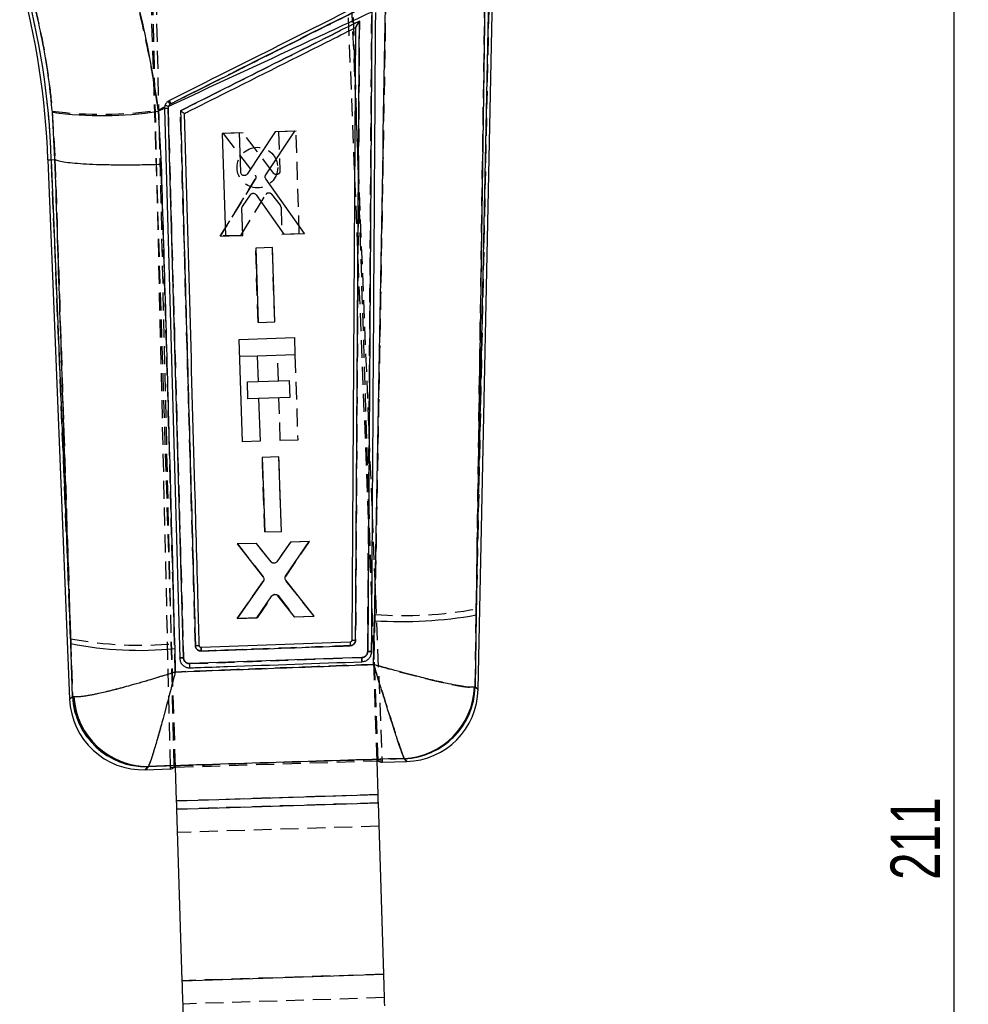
# Model space of a CAD drawing. Extents: x 45 to 424, y 16 to 322.
# Tile 13 of 16: x 161 to 236, y 202 to 280. Entities that reach past the tile are written whole.
import ezdxf

# ---------------------------------------------------------------- set-up
doc = ezdxf.new("R2010")
doc.units = 0
doc.header["$LTSCALE"] = 1.111111
doc.linetypes.add('HIDDEN', pattern=[1.905, 1.27, -0.635])
doc.layers.get('0').update_dxf_attribs({"linetype": 'CONTINUOUS'})
doc.styles.add('SLDTEXTSTYLE0', font='TXT', dxfattribs={"width": 0.75})
doc.dimstyles.new('SLDDIMSTYLE0', dxfattribs={"dimtxt": 3.888889, "dimasz": 3.668889, "dimexe": 0, "dimexo": 0.0625, "dimgap": 0.972222, "dimtad": 1, "dimdec": 0, "dimrnd": 1e-09, "dimzin": 12, "dimtxsty": 'SLDTEXTSTYLE0', "dimsah": 1, "dimcen": 0.09, "dimazin": 3, "dimtfac": 1, "dimtdec": 0, "dimtofl": 0, "dimtmove": 0, "dimatfit": 3, "dimtolj": 1, "dimtzin": 12})

# ---------------------------------------------------------------- blocks, each defined once
blk = doc.blocks.new('_D')
at = {"color": 179, "linetype": 'CONTINUOUS'}
for p, q in [((178.335, 321.544), (235.517, 321.544)), ((234.406, 110.538), (234.406, 321.544)), ((220.017, 110.538), (235.517, 110.538))]:
    blk.add_line(p, q, dxfattribs=at)
for points in [[(234.406, 321.544), (233.842, 317.876), (234.97, 317.876)], [(234.406, 110.538), (234.97, 114.206), (233.842, 114.206)]]:
    blk.add_solid(points, dxfattribs=at)
at = {"color": 179, "linetype": 'CONTINUOUS', "insert": (229.393, 211.788, 0.1), "char_height": 3.8889, "attachment_point": 1, "rotation": 90, "style": 'SLDTEXTSTYLE0'}
blk.add_mtext('211', dxfattribs=at)

msp = doc.modelspace()

# ---------------------------------------------------------------- linework, layer by layer
at = {"color": 7, "linetype": 'HIDDEN'}
for p, q in [((172.981905, 220.666175), (170.896649, 310.380777)), ((172.684046, 220.656735), (170.630157, 310.197835)), ((189.052771, 221.175154), (185.96106, 298.268308)), ((186.261119, 297.640269), (189.350631, 221.184587)), ((188.950725, 221.177605), (186.830118, 288.134669)), ((173.083681, 220.675071), (170.963074, 287.632143)), ((197.832993, 284.504687), (196.769596, 233.13844)), ((163.376391, 272.334968), (163.585672, 268.528198)), ((171.723633, 272.42059), (172.21781, 272.668061)), ((172.72375, 272.92939), (172.659292, 272.889135)), ((182.57564, 270.765377), (181.203, 270.722044)), ((181.203, 270.722044), (181.301386, 267.624078)), ((182.831889, 262.699207), (182.57564, 270.765377)), ((178.403382, 270.633665), (176.836922, 270.584208)), ((176.836922, 270.584208), (179.35057, 267.296424)), ((180.803877, 267.448468), (178.403382, 270.633665)), ((164.823228, 230.785315), (163.298487, 268.517842)), ((163.585672, 268.528198), (163.586207, 268.52796)), ((179.366344, 266.984296), (176.606968, 262.502601)), ((176.606968, 262.502601), (179.366344, 266.984296)), ((178.236809, 262.554084), (180.196866, 265.777377)), ((180.653229, 265.804259), (181.334081, 264.930134)), ((181.392024, 264.76976), (181.459145, 262.655852)), ((176.606968, 262.502601), (178.236809, 262.554084)), ((178.236809, 262.554084), (176.606968, 262.502601)), ((181.459145, 262.655852), (182.831889, 262.699207)), ((180.707432, 261.600991), (179.395047, 261.559551)), ((179.395047, 261.559551), (179.581277, 255.693947)), ((179.581277, 255.693947), (179.395047, 261.559551)), ((180.893745, 255.735402), (180.707432, 261.600991)), ((179.581277, 255.693947), (180.893745, 255.735402)), ((179.521958, 253.04996), (178.15043, 253.006523)), ((181.182187, 251.092119), (181.118579, 253.100527)), ((182.491321, 253.143964), (182.703731, 246.437219)), ((178.739323, 251.014752), (179.585964, 251.041559)), ((178.781838, 249.672358), (178.739323, 251.014752)), ((181.33099, 246.393745), (181.224702, 249.749725)), ((179.628488, 249.699173), (178.781838, 249.672358)), ((182.703731, 246.437219), (181.33099, 246.393745)), ((181.229753, 245.10928), (179.917368, 245.06784)), ((179.917368, 245.06784), (180.103572, 239.202162)), ((180.103572, 239.202162), (179.917368, 245.06784)), ((181.416051, 239.243617), (181.229753, 245.10928)), ((180.103572, 239.202162), (181.416051, 239.243617)), ((179.434608, 238.299248), (177.958915, 238.252645)), ((177.958915, 238.252645), (179.9899, 235.669059)), ((180.606032, 236.831394), (179.434608, 238.299248)), ((182.124424, 238.3842), (181.049356, 236.846609)), ((181.76037, 235.694227), (183.63105, 238.431779)), ((183.63105, 238.431779), (182.124424, 238.3842)), ((179.999185, 235.341181), (177.934235, 232.380246)), ((177.934235, 232.380246), (179.999185, 235.341181)), ((183.997329, 232.571778), (181.772357, 235.366424)), ((179.530215, 232.430664), (180.713943, 234.163066)), ((181.161262, 234.177982), (182.462008, 232.523275)), ((188.768497, 232.689028), (188.689943, 228.757081)), ((196.686315, 226.98321), (196.769596, 233.13844)), ((177.934235, 232.380246), (179.530215, 232.430664)), ((179.530215, 232.430664), (177.934235, 232.380246)), ((182.462008, 232.523275), (183.997329, 232.571778)), ((164.823228, 230.785315), (164.968397, 226.235328)), ((173.061085, 228.164559), (173.004851, 230.395173)), ((174.209514, 228.82439), (187.753321, 229.299528)), ((196.686315, 226.98321), (196.621625, 226.966438)), ((165.075376, 226.207016), (164.968397, 226.235328)), ((173.083861, 220.669401), (188.950905, 221.171928)), ((173.083936, 220.667032), (189.052866, 221.172785)), ((191.08466, 221.352165), (191.103041, 221.338396)), ((170.912862, 220.704434), (170.942622, 220.72645)), ((189.035182, 218.510931), (173.168138, 218.008404)), ((189.055729, 217.862164), (173.188685, 217.35963)), ((189.113947, 216.023975), (173.246903, 215.521449)), ((189.483474, 204.356344), (173.61643, 203.853817)), ((189.541691, 202.518159), (173.674647, 202.015632))]:
    msp.add_line(p, q, dxfattribs=at)
at = {"color": 7, "linetype": 'CONTINUOUS'}
for p, q in [((196.75966, 232.658518), (197.832993, 284.504687)), ((196.909171, 226.780628), (198.104123, 284.501453)), ((197.434888, 281.108429), (196.75966, 232.658518)), ((188.532347, 280.138021), (188.217499, 229.777267)), ((187.267373, 278.919508), (186.958387, 230.646973)), ((187.267373, 278.919508), (187.267379, 278.920581)), ((163.588993, 268.528318), (163.386253, 272.259829)), ((172.206526, 272.556362), (171.728483, 272.333888)), ((171.728483, 272.333888), (171.948925, 268.133772)), ((172.206526, 272.556362), (172.206638, 272.521166)), ((172.206638, 272.521166), (173.409661, 229.257604)), ((172.500234, 272.555297), (172.524043, 272.704107)), ((173.710723, 229.292793), (172.500234, 272.555297)), ((180.92355, 270.713483), (178.729421, 267.382768)), ((180.189437, 267.322992), (182.49, 270.763253)), ((182.49, 270.763253), (180.92355, 270.713483)), ((178.12395, 270.624531), (176.751319, 270.580915)), ((176.751319, 270.580915), (177.006001, 262.514701)), ((178.221797, 267.526542), (178.12395, 270.624531)), ((163.027522, 268.508074), (163.298487, 268.517842)), ((163.027522, 268.508074), (164.744657, 226.014373)), ((163.298487, 268.517842), (163.588993, 268.528318)), ((163.298487, 268.517842), (164.838672, 230.403108)), ((163.589528, 268.528079), (163.588993, 268.528318)), ((183.230888, 262.712387), (180.193446, 267.010493)), ((178.359636, 264.835936), (178.983811, 265.751389)), ((179.440957, 265.753438), (181.601055, 262.660628)), ((178.378738, 262.558294), (178.311958, 264.672217)), ((177.006001, 262.514701), (178.378738, 262.558294)), ((181.601055, 262.660628), (183.230888, 262.712387)), ((180.707971, 261.601133), (179.395595, 261.559439)), ((179.395595, 261.559439), (179.580822, 255.693821)), ((180.893282, 255.735499), (180.707971, 261.601133)), ((179.580822, 255.693821), (180.893282, 255.735499)), ((178.107374, 254.366008), (182.448263, 254.503486)), ((178.362842, 246.299741), (178.107374, 254.366008)), ((182.448263, 254.503486), (182.49132, 253.144001)), ((182.49132, 253.144001), (179.523172, 253.049997)), ((179.523172, 253.049997), (179.58678, 251.041589)), ((179.58678, 251.041589), (182.029644, 251.118956)), ((182.029644, 251.118956), (182.072159, 249.776562)), ((182.072159, 249.776562), (179.629295, 249.699195)), ((179.629295, 249.699195), (179.735583, 246.343215)), ((179.735583, 246.343215), (178.362842, 246.299741)), ((181.230274, 245.109414), (179.917896, 245.067728)), ((179.917896, 245.067728), (180.103144, 239.202035)), ((181.415617, 239.243714), (181.230274, 245.109414)), ((180.103144, 239.202035), (181.415617, 239.243714)), ((179.450574, 238.299516), (177.943956, 238.251661)), ((177.943956, 238.251661), (179.984117, 235.637975)), ((180.620784, 236.833034), (179.450574, 238.299516)), ((182.140375, 238.384945), (181.064182, 236.845901)), ((181.75263, 235.724886), (183.616059, 238.431816)), ((183.616059, 238.431816), (182.140375, 238.384945)), ((179.992896, 235.31006), (177.949226, 232.380224)), ((184.012289, 232.572739), (181.764112, 235.397083)), ((179.484538, 232.428973), (180.677969, 234.162671)), ((181.125337, 234.176097), (182.416316, 232.522068)), ((196.75966, 232.658518), (196.683191, 226.986048)), ((177.949226, 232.380224), (179.484538, 232.428973)), ((182.416316, 232.522068), (184.012289, 232.572739)), ((188.686531, 228.757737), (188.755057, 232.20702)), ((164.971406, 226.238301), (164.838672, 230.403108)), ((186.82589, 230.511901), (175.096631, 230.0975)), ((186.958384, 230.646973), (186.95839, 230.647457)), ((173.016193, 230.011923), (173.062828, 228.167107)), ((174.957429, 230.211308), (174.955369, 230.231216)), ((187.753065, 229.299603), (174.20919, 228.824404)), ((196.683191, 226.986048), (196.617779, 226.969188)), ((164.971406, 226.238301), (165.078682, 226.21013)), ((189.035182, 218.510931), (188.950725, 221.177605)), ((188.950905, 221.171928), (189.350631, 221.184587)), ((189.052866, 221.172785), (189.052771, 221.175154)), ((189.354445, 221.0559), (191.308053, 221.117777)), ((191.100167, 221.341488), (191.081579, 221.355421)), ((170.708581, 220.465367), (172.688382, 220.528071)), ((170.945453, 220.729788), (170.91561, 220.707645)), ((172.684046, 220.656735), (173.083861, 220.669401)), ((172.98196, 220.663798), (172.981905, 220.666175)), ((172.98196, 220.663798), (173.083936, 220.667032)), ((173.168138, 218.008404), (173.083681, 220.675071)), ((173.168138, 218.008404), (189.035182, 218.510931)), ((173.188685, 217.35963), (189.055729, 217.862164)), ((173.61643, 203.853817), (173.188685, 217.35963)), ((189.483474, 204.356344), (189.055729, 217.862164)), ((173.61643, 203.853817), (189.483474, 204.356344))]:
    msp.add_line(p, q, dxfattribs=at)
at = {"color": 7, "linetype": 'CONTINUOUS', "flags": 128}
for points in [[(173.40967, 229.257283), (173.41072, 229.2378), (173.41177, 229.218317)], [(189.350631, 221.184587), (189.353507, 221.113396), (189.355241, 221.070511), (189.355828, 221.055952)], [(172.686998, 220.528027), (172.686664, 220.5426), (172.68568, 220.585508), (172.684046, 220.656735)], [(173.188685, 217.35963), (173.186259, 217.436214), (173.183777, 217.514595), (173.181246, 217.594509), (173.178674, 217.675728), (173.176069, 217.757983), (173.173439, 217.841019), (173.170793, 217.924578), (173.168138, 218.008404)], [(189.055729, 217.862164), (189.053304, 217.938741), (189.050821, 218.017121), (189.048291, 218.097036), (189.045718, 218.178255), (189.043113, 218.260509), (189.040483, 218.343546), (189.037837, 218.427104), (189.035182, 218.510931)], [(189.562239, 201.869389), (189.552062, 202.190713), (189.541917, 202.511036), (189.531836, 202.829347), (189.52185, 203.14466), (189.51199, 203.455978), (189.502287, 203.762335), (189.492772, 204.062772), (189.483474, 204.356344)], [(173.695194, 201.366862), (173.685018, 201.688187), (173.674873, 202.008506), (173.664791, 202.326821), (173.654805, 202.642133), (173.644945, 202.953452), (173.635243, 203.259808), (173.625728, 203.560246), (173.61643, 203.853817)]]:
    msp.add_lwpolyline(points, dxfattribs=at)
at = {"color": 8, "linetype": 'CONTINUOUS', "flags": 128}
for points in [[(196.683191, 226.986048), (196.883701, 226.803785), (196.909171, 226.780628)], [(164.744657, 226.014373), (164.770201, 226.039594), (164.971406, 226.238301)], [(191.308053, 221.117777), (191.284621, 221.14299), (191.100167, 221.341488)], [(170.91561, 220.707645), (170.731903, 220.492659), (170.708581, 220.465367)]]:
    msp.add_lwpolyline(points, dxfattribs=at)
at = {"color": 7, "linetype": 'HIDDEN', "flags": 128}
for points in [[(196.909171, 226.780628), (196.884742, 226.802838), (196.686315, 226.98321)], [(164.968397, 226.235328), (164.769196, 226.038603), (164.744657, 226.014373)], [(191.103041, 221.338396), (191.28558, 221.141962), (191.308053, 221.117777)], [(170.708581, 220.465367), (170.730987, 220.491586), (170.912862, 220.704434)]]:
    msp.add_lwpolyline(points, dxfattribs=at)
at = {"color": 7, "linetype": 'HIDDEN'}
msp.add_circle((179.529702, 267.893425), 1.6, dxfattribs=at)
at = {"color": 7, "linetype": 'CONTINUOUS'}
for centre, radius, start, end in [((103.692513, 266.628567), 59.364769, 1.81397232, 15.81401694), ((103.692513, 266.628567), 59.635908, 1.81544237, 15.81401694), ((162.600852, 267.921293), 11.294183, 26.31926217, 27.72710423), ((167.305545, 300.663043), 28.672346, 262.14350511, 278.87376333), ((172.453257, 271.679567), 0.876989, 86.92941731, 106.33252794), ((172.103197, 271.735905), 1.055712, 66.5069855, 82.09841658), ((190.892165, 265.50078), 33.362279, 266.32725407, 280.12941417), ((170.231283, 257.463818), 27.592794, 258.72983562, 275.79266275), ((194.064431, 230.576878), 7.238833, 180.51436017, 182.73739212), ((190.795676, 227.174109), 5.825708, 272.81298747, 357.98417973), ((190.875228, 227.147335), 5.810203, 272.21873152, 358.40930675), ((191.124911, 226.900376), 5.7855, 271.58092103, 359.03256204), ((170.525439, 226.247967), 5.7855, 182.11376291, 271.9977135), ((170.77597, 226.517229), 5.811262, 182.75113595, 271.37690015), ((170.89978, 226.561289), 5.83168, 183.45220135, 270.44874257)]:
    msp.add_arc(centre, radius, start, end, dxfattribs=at)
at = {"color": 7, "linetype": 'HIDDEN'}
for centre, radius, start, end in [((103.692513, 266.628567), 59.635908, 1.81544237, 15.81401694), ((170.223356, 271.109578), 3.016721, 36.14975734, 41.42389424), ((161.432307, 267.335368), 12.601181, 26.35479985, 27.61328533), ((167.23888, 302.709858), 30.619484, 262.7531286, 278.4222564), ((172.453167, 271.678711), 0.877785, 86.94023593, 106.31116499), ((180.435005, 265.630111), 0.279997, 112.61822715, 148.26663176), ((181.116962, 264.761038), 0.275201, 1.81687495, 37.91251205), ((180.944329, 234.001974), 0.28112, 106.49358454, 145.03781494), ((191.025422, 263.956341), 31.348661, 265.87145801, 280.55824875), ((170.304537, 259.75019), 29.478953, 259.28407404, 275.25574223), ((197.313037, 230.667987), 10.488308, 180.85274155, 182.38742945), ((190.800041, 227.170362), 5.825155, 272.80060827, 357.99380755), ((190.878681, 227.14392), 5.809857, 272.2131477, 358.41490046), ((170.772632, 226.513645), 5.810904, 182.7452747, 271.38280937), ((170.895962, 226.557385), 5.831122, 183.4447593, 270.45847645)]:
    msp.add_arc(centre, radius, start, end, dxfattribs=at)
at = {"color": 7, "linetype": 'CONTINUOUS'}
for centre, major_axis, start_param, end_param in [((186.477408, 292.25351), (-2.880091, 71.197497), 3.08141312, 3.141257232), ((171.054352, 291.765044), (-1.630975, 71.237058), 3.141928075, 3.201772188)]:
    msp.add_ellipse(centre, major_axis=major_axis, ratio=0.069924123, start_param=start_param, end_param=end_param, dxfattribs=at)
at = {"color": 7, "linetype": 'HIDDEN'}
for points, knots in [([(171.723633, 272.42059), (171.54626, 273.567675), (171.191522, 275.861795), (170.464748, 279.308574), (169.605294, 282.747336), (168.909985, 284.999075), (168.562333, 286.124935)], [0, 0, 0, 0, 0.246889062, 0.493767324, 0.746885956, 1, 1, 1, 1]), ([(161.419796, 282.662292), (161.651111, 281.840549), (162.113747, 280.197037), (162.663464, 277.629453), (163.105215, 275.003064), (163.285996, 273.224363), (163.376391, 272.334968)], [0, 0, 0, 0, 0.245832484, 0.491672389, 0.745823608, 1, 1, 1, 1]), ([(196.769596, 233.13844), (196.836824, 237.930638), (197.064651, 254.170642), (197.290654, 270.409098), (197.449966, 281.855812)], [0, 0, 0, 0, 0.295086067, 1, 1, 1, 1]), ([(189.639933, 281.391074), (189.446535, 269.947289), (189.172188, 253.713644), (188.860472, 237.479141), (188.768497, 232.689028)], [0, 0, 0, 0, 0.704942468, 1, 1, 1, 1]), ([(172.659292, 272.889135), (176.776505, 274.950563), (181.91404, 277.522852), (187.051603, 280.095121), (188.07193, 280.605977)], [0, 0, 0, 0, 0.801398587, 1, 1, 1, 1]), ([(187.944379, 280.566399), (185.407623, 279.29352), (180.334114, 276.747764), (175.260537, 274.202181), (172.72375, 272.92939)], [0, 0, 0, 0, 0.500000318, 1, 1, 1, 1]), ([(188.217476, 229.777341), (188.270627, 238.181784), (188.376928, 254.990613), (188.480658, 271.797602), (188.532523, 280.201068)], [0, 0, 0, 0, 0.500001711, 1, 1, 1, 1]), ([(173.468979, 272.364525), (175.772572, 273.520331), (180.471139, 275.877793), (185.169646, 278.23541), (187.56459, 279.437145)], [0, 0, 0, 0, 0.490275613, 1, 1, 1, 1]), ([(187.56459, 279.437145), (187.513855, 271.218824), (187.413503, 254.963298), (187.310784, 238.706373), (187.259997, 230.668475)], [0, 0, 0, 0, 0.505570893, 1, 1, 1, 1]), ([(187.56459, 279.437145), (187.563935, 279.436092), (187.522573, 279.369604), (187.444014, 279.241381), (187.350838, 279.083405), (187.295717, 278.983966), (187.27129, 278.9354), (187.268577, 278.92514), (187.267379, 278.920611)], [0, 0, 0, 0, 0.005314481, 0.33557418, 0.640498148, 0.809009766, 0.915695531, 1, 1, 1, 1]), ([(172.659292, 272.889135), (172.632122, 272.864613), (172.570993, 272.809439), (172.509901, 272.692223), (172.503314, 272.600904), (172.500021, 272.555245)], [0, 0, 0, 0, 0.285724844, 0.642864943, 1, 1, 1, 1]), ([(172.500021, 272.555245), (172.702231, 265.344085), (173.106645, 250.921976), (173.509331, 236.502615), (173.710672, 229.293039)], [0, 0, 0, 0, 0.500007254, 1, 1, 1, 1]), ([(173.468979, 272.364525), (173.470034, 272.363899), (173.477152, 272.359681), (173.519998, 272.334084), (173.593005, 272.289662), (173.678442, 272.235621), (173.740366, 272.194472), (173.779687, 272.166174), (173.786312, 272.158725), (173.789407, 272.155245)], [0, 0, 0, 0, 0.00708982, 0.047796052, 0.287838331, 0.495429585, 0.676735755, 0.84898481, 1, 1, 1, 1]), ([(174.647473, 230.248531), (174.452627, 237.226251), (174.060642, 251.263847), (173.666968, 265.303576), (173.468979, 272.364525)], [0, 0, 0, 0, 0.4970737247, 1, 1, 1, 1]), ([(163.586207, 268.52796), (163.810201, 261.713451), (164.223775, 249.131427), (164.634812, 236.551754), (164.823228, 230.785315)], [0, 0, 0, 0, 0.541606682, 1, 1, 1, 1]), ([(173.004851, 230.395173), (172.852889, 236.167825), (172.521747, 248.747057), (172.151368, 261.327648), (171.950957, 268.134964)], [0, 0, 0, 0, 0.45890334, 1, 1, 1, 1]), ([(181.301386, 267.624078), (181.299215, 267.592621), (181.294872, 267.529704), (181.249046, 267.445379), (181.184997, 267.383068), (181.132813, 267.361549), (181.109632, 267.35199)], [0, 0, 0, 0, 0.263731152, 0.527493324, 0.79011198, 1, 1, 1, 1]), ([(179.350569, 267.296424), (179.367045, 267.269668), (179.399995, 267.21616), (179.411799, 267.121181), (179.39733, 267.041659), (179.374416, 266.999239), (179.366344, 266.984296)], [0, 0, 0, 0, 0.282129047, 0.564227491, 0.846502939, 1, 1, 1, 1]), ([(181.109632, 267.35199), (181.07929, 267.345313), (181.018607, 267.33196), (180.926017, 267.351705), (180.852149, 267.392924), (180.817876, 267.432361), (180.803877, 267.448468)], [0, 0, 0, 0, 0.270674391, 0.541327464, 0.812663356, 1, 1, 1, 1]), ([(180.327321, 265.888569), (180.357309, 265.897778), (180.417282, 265.916196), (180.512023, 265.903896), (180.594846, 265.866297), (180.634754, 265.82389), (180.653229, 265.804259)], [0, 0, 0, 0, 0.2587251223, 0.5174362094, 0.7766040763, 1, 1, 1, 1]), ([(180.878257, 236.734932), (180.846671, 236.731776), (180.783501, 236.725464), (180.691684, 236.756426), (180.634921, 236.798127), (180.610165, 236.82664), (180.606037, 236.831394)], [0, 0, 0, 0, 0.312166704, 0.624300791, 0.937352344, 1, 1, 1, 1]), ([(180.864517, 234.271524), (180.895368, 234.277421), (180.95707, 234.289215), (181.050133, 234.266682), (181.118855, 234.225596), (181.150426, 234.190149), (181.161262, 234.177982)], [0, 0, 0, 0, 0.2836299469, 0.5672421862, 0.851460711, 1, 1, 1, 1]), ([(187.259997, 230.668475), (187.258411, 230.642636), (187.253795, 230.567436), (187.208209, 230.447954), (187.112507, 230.332387), (186.982843, 230.251246), (186.883614, 230.237818), (186.833833, 230.231082)], [0, 0, 0, 0, 0.115653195, 0.336593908, 0.557296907, 0.777904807, 1, 1, 1, 1]), ([(186.95839, 230.647457), (186.962937, 230.650441), (186.97203, 230.656408), (187.041648, 230.663554), (187.141213, 230.668219), (187.220402, 230.66839), (187.259997, 230.668475)], [0, 0, 0, 0, 0.25000158, 0.500000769, 0.749999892, 1, 1, 1, 1]), ([(175.09909, 229.819422), (175.049215, 229.823358), (174.949461, 229.831229), (174.815313, 229.904775), (174.712893, 230.014879), (174.657904, 230.136782), (174.65038, 230.217386), (174.647473, 230.248531)], [0, 0, 0, 0, 0.215729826, 0.431474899, 0.647462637, 0.863783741, 1, 1, 1, 1]), ([(175.09663, 230.097515), (175.096348, 230.093426), (175.095784, 230.08525), (175.096075, 230.022079), (175.097149, 229.930954), (175.098444, 229.856565), (175.099091, 229.81937)], [0, 0, 0, 0, 0.249999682, 0.49999175, 0.749993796, 1, 1, 1, 1]), ([(186.833833, 230.231089), (186.630962, 230.223966), (185.616609, 230.188352), (181.705014, 230.051055), (177.996315, 229.920982), (175.099092, 229.81937)], [0, 0, 0, 0, 0.051863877, 0.259319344, 1, 1, 1, 1]), ([(187.753321, 229.299521), (187.78921, 229.303281), (187.879019, 229.312692), (188.012722, 229.376159), (188.130786, 229.490257), (188.203966, 229.63091), (188.213224, 229.731195), (188.217485, 229.777341)], [0, 0, 0, 0, 0.1470997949, 0.3681102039, 0.5894781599, 0.8110954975, 1, 1, 1, 1]), ([(188.217488, 229.777617), (188.257658, 229.776957), (188.337998, 229.775638), (188.43964, 229.76944), (188.51003, 229.761245), (188.51979, 229.755161), (188.524595, 229.752166)], [0, 0, 0, 0, 0.251897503, 0.503797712, 0.755696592, 1, 1, 1, 1]), ([(173.409666, 229.257447), (173.414093, 229.261074), (173.422948, 229.268329), (173.492353, 229.279233), (173.591831, 229.288393), (173.671056, 229.291594), (173.710668, 229.293195)], [0, 0, 0, 0, 0.2499984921, 0.4999992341, 0.7499996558, 1, 1, 1, 1]), ([(173.710672, 229.293039), (173.715538, 229.248903), (173.726358, 229.150768), (173.799676, 229.012579), (173.918453, 228.899597), (174.062097, 228.832139), (174.162951, 228.826842), (174.209514, 228.824397)], [0, 0, 0, 0, 0.175182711, 0.389518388, 0.603363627, 0.816877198, 1, 1, 1, 1]), ([(187.753815, 229.299543), (187.754545, 229.27862), (187.756007, 229.236774), (187.758244, 229.175409), (187.760392, 229.118367), (187.762375, 229.068002), (187.764102, 229.026386), (187.765499, 228.995525), (187.766399, 228.978359), (187.766729, 228.974416), (187.766855, 228.972917)], [0, 0, 0, 0, 0.13132971, 0.262670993, 0.394026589, 0.525361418, 0.656710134, 0.788051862, 0.919392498, 1, 1, 1, 1]), ([(173.061085, 228.164559), (173.055194, 228.162659), (172.399259, 227.951105), (171.120676, 227.553356), (169.451472, 227.072993), (168.078319, 226.711187), (166.834338, 226.417671), (165.673771, 226.195999), (165.280587, 226.203238), (165.075376, 226.207016)], [0, 0, 0, 0, 0.001604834, 0.178681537, 0.346563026, 0.479529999, 0.612466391, 0.797738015, 1, 1, 1, 1]), ([(173.061085, 228.164559), (173.059561, 228.158581), (172.88985, 227.492873), (172.55785, 226.211034), (172.121134, 224.579623), (171.75903, 223.273556), (171.428055, 222.127281), (171.114792, 221.114051), (171.001664, 220.85937), (170.942622, 220.72645)], [0, 0, 0, 0, 0.00160459, 0.178687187, 0.346568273, 0.479537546, 0.612476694, 0.797748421, 1, 1, 1, 1]), ([(188.689943, 228.757081), (186.072094, 228.659437), (180.862335, 228.465117), (175.652856, 228.264412), (173.061085, 228.164559)], [0, 0, 0, 0, 0.502489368, 1, 1, 1, 1]), ([(188.689943, 228.757081), (188.691766, 228.75118), (188.8875, 228.117566), (189.26773, 226.894163), (189.762354, 225.32301), (190.168203, 224.051419), (190.476075, 223.101537), (190.714366, 222.381805), (190.95431, 221.67511), (191.032824, 221.48059), (191.08466, 221.352165)], [0, 0, 0, 0, 0.001590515, 0.170780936, 0.3316845, 0.459582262, 0.58745526, 0.69209088, 0.796714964, 1, 1, 1, 1]), ([(188.689943, 228.757081), (188.695891, 228.755362), (189.334517, 228.570832), (190.57791, 228.222801), (192.202184, 227.79708), (193.540897, 227.471371), (194.561347, 227.243959), (195.356335, 227.088655), (196.162885, 226.956422), (196.439199, 226.962455), (196.621625, 226.966438)], [0, 0, 0, 0, 0.001590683, 0.170779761, 0.331683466, 0.459581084, 0.587454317, 0.692090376, 0.796714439, 1, 1, 1, 1]), ([(170.942622, 220.72645), (174.301889, 220.830492), (181.015871, 221.038434), (187.729915, 221.247635), (191.08466, 221.352165)], [0, 0, 0, 0, 0.500339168, 1, 1, 1, 1])]:
    msp.add_open_spline(points, degree=3, knots=knots, dxfattribs=at)
at = {"color": 7, "linetype": 'CONTINUOUS'}
for points, knots in [([(168.694869, 285.878216), (169.021568, 284.792033), (169.674972, 282.619652), (170.498645, 279.251024), (171.20667, 275.818043), (171.554543, 273.495289), (171.728483, 272.333888)], [0, 0, 0, 0, 0.246887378, 0.493777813, 0.746883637, 1, 1, 1, 1]), ([(163.386253, 272.259829), (163.301718, 273.107814), (163.132655, 274.803713), (162.71472, 277.364407), (162.181079, 279.925225), (161.71727, 281.600427), (161.48537, 282.438015)], [0, 0, 0, 0, 0.246010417, 0.492000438, 0.746004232, 1, 1, 1, 1]), ([(187.818188, 280.814787), (185.281526, 279.541632), (180.208202, 276.995321), (175.134844, 274.44913), (172.598165, 273.176034)], [0, 0, 0, 0, 0.499999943, 1, 1, 1, 1]), ([(188.532347, 280.138021), (186.545864, 279.216952), (181.208311, 276.7421), (175.873434, 274.2615), (172.524043, 272.704107)], [0, 0, 0, 0, 0.372171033, 1, 1, 1, 1]), ([(172.724251, 272.928824), (175.261246, 274.201172), (180.335237, 276.74587), (185.409182, 279.290714), (187.946156, 280.563136)], [0, 0, 0, 0, 0.499999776, 1, 1, 1, 1]), ([(188.524587, 229.752359), (188.525914, 229.954767), (188.532549, 230.966799), (188.560364, 235.217294), (188.668374, 251.802777), (188.767782, 267.576945), (188.846785, 280.113091)], [0, 0, 0, 0, 0.0120562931, 0.0602811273, 0.2531807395, 1, 1, 1, 1]), ([(188.755057, 232.20702), (188.771027, 233.027953), (189.085103, 249.173212), (189.358059, 265.317447), (189.617135, 280.640801)], [0, 0, 0, 0, 0.050846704, 1, 1, 1, 1]), ([(187.564802, 279.437249), (185.169785, 278.235469), (180.471277, 275.877836), (175.772709, 273.52036), (173.469189, 272.364584)], [0, 0, 0, 0, 0.509739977, 1, 1, 1, 1]), ([(187.260024, 230.668557), (187.310842, 238.706444), (187.413623, 254.963419), (187.514036, 271.218911), (187.564802, 279.437249)], [0, 0, 0, 0, 0.494426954, 1, 1, 1, 1]), ([(187.267379, 278.920581), (187.268574, 278.925097), (187.271281, 278.935322), (187.295663, 278.983727), (187.350654, 279.082902), (187.443897, 279.24094), (187.522563, 279.369385), (187.564146, 279.436196), (187.564802, 279.437249)], [0, 0, 0, 0, 0.0842101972, 0.1906900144, 0.3587668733, 0.662836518, 0.9946862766, 1, 1, 1, 1]), ([(173.789416, 272.155245), (173.884848, 272.20314), (174.705998, 272.61525), (178.430031, 274.484188), (182.827244, 276.691062), (186.498736, 278.533739), (187.267373, 278.919508)], [0, 0, 0, 0, 0.021241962, 0.18277604, 0.828912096, 1, 1, 1, 1]), ([(172.598165, 273.176034), (172.530408, 273.13329), (172.394895, 273.047801), (172.260395, 272.843838), (172.211685, 272.671049), (172.207325, 272.574134), (172.206526, 272.556362)], [0, 0, 0, 0, 0.309934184, 0.619858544, 0.930292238, 1, 1, 1, 1]), ([(172.524043, 272.704107), (172.528398, 272.715107), (172.549357, 272.768049), (172.608403, 272.855805), (172.685617, 272.904473), (172.724251, 272.928824)], [0, 0, 0, 0, 0.11585895, 0.557611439, 1, 1, 1, 1]), ([(173.469189, 272.364584), (173.470245, 272.363956), (173.477252, 272.359786), (173.520026, 272.334279), (173.592941, 272.289877), (173.678407, 272.235789), (173.740351, 272.194597), (173.779715, 272.166219), (173.786324, 272.158743), (173.789416, 272.155245)], [0, 0, 0, 0, 0.007096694, 0.047103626, 0.287223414, 0.494904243, 0.676265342, 0.848547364, 1, 1, 1, 1]), ([(173.469189, 272.364584), (173.667155, 265.303644), (174.060782, 251.263938), (174.452705, 237.226299), (174.647519, 230.248561)], [0, 0, 0, 0, 0.502926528, 1, 1, 1, 1]), ([(174.955369, 230.231216), (174.95211, 230.349019), (174.926484, 231.275437), (174.811339, 235.436363), (174.427394, 249.292432), (174.063269, 262.341345), (173.789416, 272.155245)], [0, 0, 0, 0, 0.008430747, 0.066300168, 0.297777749, 1, 1, 1, 1]), ([(171.948925, 268.133772), (171.881604, 268.131697), (171.435899, 268.117962), (170.532474, 268.097025), (169.266613, 268.084707), (167.991779, 268.092321), (166.823527, 268.121055), (165.790426, 268.169273), (164.926548, 268.236361), (164.254745, 268.319843), (163.781046, 268.417228), (163.653368, 268.491129), (163.589528, 268.528079)], [0, 0, 0, 0, 0.016456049, 0.108947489, 0.220330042, 0.331712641, 0.443094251, 0.554475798, 0.665856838, 0.777237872, 0.888618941, 1, 1, 1, 1]), ([(164.838672, 230.403108), (164.642727, 236.401474), (164.227632, 249.108605), (163.810012, 261.818077), (163.589528, 268.528079)], [0, 0, 0, 0, 0.472047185, 1, 1, 1, 1]), ([(171.948925, 268.133772), (172.146809, 261.431161), (172.521991, 248.723223), (172.857597, 236.016619), (173.016193, 230.011923)], [0, 0, 0, 0, 0.527435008, 1, 1, 1, 1]), ([(178.430384, 267.267135), (178.400953, 267.277759), (178.342094, 267.299003), (178.274052, 267.365626), (178.231318, 267.444302), (178.224761, 267.500941), (178.221797, 267.526542)], [0, 0, 0, 0, 0.260961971, 0.521888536, 0.783891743, 1, 1, 1, 1]), ([(178.729421, 267.382768), (178.709718, 267.358483), (178.670311, 267.309908), (178.58508, 267.267401), (178.501747, 267.253845), (178.45084, 267.263326), (178.430384, 267.267135)], [0, 0, 0, 0, 0.272819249, 0.545680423, 0.817442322, 1, 1, 1, 1]), ([(180.193446, 267.010493), (180.178006, 267.037751), (180.147127, 267.092266), (180.138864, 267.187438), (180.156222, 267.266479), (180.180743, 267.308199), (180.189438, 267.322992)], [0, 0, 0, 0, 0.281515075, 0.563018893, 0.845044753, 1, 1, 1, 1]), ([(178.983811, 265.751389), (179.004285, 265.775434), (179.045235, 265.823525), (179.132264, 265.864335), (179.222174, 265.876918), (179.278146, 265.862666), (179.30373, 265.856152)], [0, 0, 0, 0, 0.26074991, 0.521531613, 0.781293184, 1, 1, 1, 1]), ([(179.30373, 265.856152), (179.332883, 265.843178), (179.386624, 265.819261), (179.423903, 265.774101), (179.44096, 265.753438)], [0, 0, 0, 0, 0.542458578, 1, 1, 1, 1]), ([(178.311958, 264.672217), (178.313693, 264.703507), (178.316928, 264.761872), (178.346102, 264.812466), (178.359636, 264.835936)], [0, 0, 0, 0, 0.536094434, 1, 1, 1, 1]), ([(180.798606, 236.732406), (180.767788, 236.740002), (180.706155, 236.755194), (180.649603, 236.79932), (180.624997, 236.828105), (180.620784, 236.833034)], [0, 0, 0, 0, 0.4532157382, 0.9063889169, 1, 1, 1, 1]), ([(181.064177, 236.845908), (181.043093, 236.822229), (181.000515, 236.77441), (180.911242, 236.734805), (180.841119, 236.727504), (180.804214, 236.73176), (180.798606, 236.732406)], [0, 0, 0, 0, 0.312401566, 0.630870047, 0.943916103, 1, 1, 1, 1]), ([(179.984116, 235.637975), (180.000851, 235.611456), (180.03432, 235.558421), (180.047078, 235.463762), (180.032634, 235.377534), (180.004815, 235.330298), (179.992897, 235.31006)], [0, 0, 0, 0, 0.266370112, 0.532708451, 0.799798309, 1, 1, 1, 1]), ([(181.764112, 235.397083), (181.747155, 235.42336), (181.713243, 235.475913), (181.699566, 235.570181), (181.713145, 235.65668), (181.740717, 235.704306), (181.752631, 235.724886)], [0, 0, 0, 0, 0.265555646, 0.531096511, 0.797381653, 1, 1, 1, 1]), ([(180.677969, 234.162671), (180.698555, 234.186648), (180.739729, 234.234606), (180.827091, 234.275164), (180.906331, 234.285568), (180.952667, 234.277511), (180.968201, 234.27481)], [0, 0, 0, 0, 0.285872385, 0.571782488, 0.856445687, 1, 1, 1, 1]), ([(180.968201, 234.27481), (180.998658, 234.264991), (181.059462, 234.245389), (181.103405, 234.199166), (181.125337, 234.176097)], [0, 0, 0, 0, 0.500903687, 1, 1, 1, 1]), ([(186.958387, 230.646973), (186.956708, 230.631873), (186.953324, 230.601435), (186.929469, 230.560873), (186.894386, 230.530137), (186.857513, 230.5148), (186.834016, 230.512641), (186.82589, 230.511894)], [0, 0, 0, 0, 0.217735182, 0.438905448, 0.660422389, 0.882574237, 1, 1, 1, 1]), ([(186.833859, 230.231164), (186.885423, 230.238307), (186.98469, 230.252059), (187.113643, 230.333851), (187.20824, 230.448028), (187.253819, 230.567513), (187.258437, 230.642716), (187.260024, 230.668557)], [0, 0, 0, 0, 0.229957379, 0.442691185, 0.663387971, 0.884333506, 1, 1, 1, 1]), ([(186.95839, 230.647457), (186.962937, 230.650452), (186.972032, 230.65644), (187.041658, 230.663605), (187.141232, 230.668298), (187.220427, 230.668471), (187.260024, 230.668557)], [0, 0, 0, 0, 0.2499997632, 0.5000003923, 0.7500009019, 1, 1, 1, 1]), ([(174.647519, 230.248561), (174.687678, 230.249329), (174.767996, 230.250866), (174.86979, 230.247652), (174.940407, 230.240973), (174.950435, 230.234433), (174.955369, 230.231216)], [0, 0, 0, 0, 0.251988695, 0.503977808, 0.755967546, 1, 1, 1, 1]), ([(174.647519, 230.248561), (174.650426, 230.217411), (174.657948, 230.136804), (174.712942, 230.014898), (174.815358, 229.904816), (174.950964, 229.830428), (175.05246, 229.823228), (175.104013, 229.819571)], [0, 0, 0, 0, 0.1352953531, 0.3501090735, 0.5645914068, 0.7788390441, 1, 1, 1, 1]), ([(175.09663, 230.097515), (175.080966, 230.098745), (175.049637, 230.101205), (175.007564, 230.124271), (174.975443, 230.158767), (174.961536, 230.19051), (174.957987, 230.20848), (174.957429, 230.211308)], [0, 0, 0, 0, 0.239253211, 0.478511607, 0.717395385, 0.955532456, 1, 1, 1, 1]), ([(175.104014, 229.819571), (175.102759, 229.856741), (175.100251, 229.93108), (175.097607, 230.022128), (175.096155, 230.085252), (175.096472, 230.093417), (175.096631, 230.0975)], [0, 0, 0, 0, 0.250006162, 0.499999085, 0.749999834, 1, 1, 1, 1]), ([(175.104014, 229.819571), (175.306882, 229.826686), (176.321226, 229.862263), (180.231161, 229.999384), (183.938251, 230.129517), (186.833859, 230.231164)], [0, 0, 0, 0, 0.051885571, 0.259427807, 1, 1, 1, 1]), ([(188.217507, 229.777267), (188.214772, 229.740989), (188.207972, 229.650786), (188.148152, 229.515456), (188.037668, 229.394615), (187.899292, 229.317476), (187.799243, 229.305237), (187.753065, 229.299588)], [0, 0, 0, 0, 0.148694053, 0.36971528, 0.59040336, 0.81094954, 1, 1, 1, 1]), ([(187.767245, 228.972932), (187.855323, 228.984976), (188.031461, 229.009063), (188.261894, 229.153268), (188.43233, 229.359051), (188.513581, 229.571908), (188.521773, 229.705944), (188.524594, 229.752091)], [0, 0, 0, 0, 0.2209600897, 0.4418778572, 0.6627849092, 0.8838997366, 1, 1, 1, 1]), ([(188.524594, 229.752091), (188.51979, 229.755097), (188.510035, 229.761201), (188.439649, 229.769419), (188.338014, 229.775632), (188.257678, 229.776955), (188.21751, 229.777617)], [0, 0, 0, 0, 0.244327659, 0.496217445, 0.748109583, 1, 1, 1, 1]), ([(173.710715, 229.293083), (173.671099, 229.291484), (173.591866, 229.288284), (173.492371, 229.27911), (173.422954, 229.268214), (173.414098, 229.260947), (173.40967, 229.257313)], [0, 0, 0, 0, 0.249999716, 0.499999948, 0.750000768, 1, 1, 1, 1]), ([(173.41177, 229.218317), (173.42743, 229.130779), (173.45875, 228.95571), (173.613081, 228.731397), (173.826852, 228.569835), (174.043331, 228.498132), (174.177452, 228.49559), (174.223173, 228.494724)], [0, 0, 0, 0, 0.221584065, 0.443153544, 0.664555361, 0.885647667, 1, 1, 1, 1]), ([(174.209189, 228.824412), (174.171585, 228.825834), (174.079598, 228.829313), (173.940543, 228.885434), (173.815436, 228.992622), (173.730482, 229.134393), (173.717212, 229.240775), (173.710724, 229.292793)], [0, 0, 0, 0, 0.148307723, 0.362795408, 0.577753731, 0.793533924, 1, 1, 1, 1]), ([(174.223215, 228.494724), (174.223041, 228.496198), (174.222556, 228.500318), (174.221451, 228.517319), (174.21984, 228.548584), (174.217947, 228.590713), (174.21585, 228.641662), (174.213632, 228.699293), (174.211367, 228.761223), (174.209915, 228.803349), (174.209189, 228.824412)], [0, 0, 0, 0, 0.073776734, 0.206097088, 0.338411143, 0.470732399, 0.603040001, 0.73535979, 0.867678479, 1, 1, 1, 1]), ([(174.223173, 228.494716), (174.398876, 228.500973), (175.386045, 228.536126), (179.900681, 228.69657), (184.239706, 228.849009), (187.767245, 228.972939)], [0, 0, 0, 0, 0.038918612, 0.218660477, 1, 1, 1, 1]), ([(187.767282, 228.972939), (187.767126, 228.974438), (187.766714, 228.978383), (187.76568, 228.995538), (187.764132, 229.026409), (187.762249, 229.068024), (187.760114, 229.118403), (187.757808, 229.175447), (187.755415, 229.236823), (187.753848, 229.278675), (187.753065, 229.299603)], [0, 0, 0, 0, 0.080450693, 0.211811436, 0.343178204, 0.474537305, 0.605904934, 0.73726597, 0.86862827, 1, 1, 1, 1]), ([(173.062828, 228.167107), (173.056937, 228.165207), (172.402287, 227.954073), (171.126099, 227.557177), (169.458629, 227.077278), (168.085353, 226.715367), (166.84015, 226.421495), (165.678283, 226.199444), (165.284312, 226.206465), (165.078682, 226.21013)], [0, 0, 0, 0, 0.001605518, 0.178402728, 0.346054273, 0.479146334, 0.61220759, 0.797595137, 1, 1, 1, 1]), ([(173.062828, 228.167107), (173.061304, 228.161129), (172.89191, 227.496737), (172.560553, 226.217312), (172.124345, 224.587461), (171.762303, 223.281084), (171.431129, 222.133464), (171.117704, 221.118765), (171.004525, 220.863184), (170.945453, 220.729788)], [0, 0, 0, 0, 0.0016052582, 0.1784082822, 0.3460595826, 0.4791537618, 0.6122173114, 0.7976051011, 1, 1, 1, 1]), ([(173.062828, 228.167107), (175.653855, 228.266604), (180.861621, 228.466587), (186.069657, 228.660368), (188.686531, 228.757737)], [0, 0, 0, 0, 0.497531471, 1, 1, 1, 1]), ([(191.081579, 221.355421), (191.0297, 221.483737), (190.951045, 221.678281), (190.711347, 222.38354), (190.472985, 223.102975), (190.16504, 224.05255), (189.759104, 225.323871), (189.264407, 226.894851), (188.884091, 228.118212), (188.688354, 228.751836), (188.686531, 228.757737)], [0, 0, 0, 0, 0.202821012, 0.3075032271, 0.4121979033, 0.5401428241, 0.6681126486, 0.8291147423, 0.9984085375, 1, 1, 1, 1]), ([(196.617779, 226.969188), (196.435364, 226.965148), (196.1588, 226.959023), (195.353327, 227.090636), (194.558279, 227.245639), (193.537776, 227.47272), (192.198994, 227.79815), (190.574589, 228.22352), (189.331201, 228.571731), (188.69248, 228.75602), (188.686531, 228.757737)], [0, 0, 0, 0, 0.202821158, 0.307503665, 0.412198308, 0.54014382, 0.668113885, 0.829115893, 0.998408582, 1, 1, 1, 1]), ([(191.081579, 221.355421), (187.727927, 221.250916), (181.015855, 221.041759), (174.303843, 220.833828), (170.945453, 220.729788)], [0, 0, 0, 0, 0.499644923, 1, 1, 1, 1])]:
    msp.add_open_spline(points, degree=3, knots=knots, dxfattribs=at)

# ---------------------------------------------------------------- dimensions: what is measured, and where the dimension line sits
at = {"color": 179, "linetype": 'CONTINUOUS'}
dim = msp.add_linear_dim(base=(234.406044, 321.544441), p1=(218.906044, 110.537546), p2=(177.223764, 321.544441), angle=90, dimstyle='SLDDIMSTYLE0', dxfattribs=at)
dim.commit()
dim.dimension.update_dxf_attribs({"geometry": '_D', "text_midpoint": (234.406044, 217.677872), "dimtype": 160})

doc.saveas('drawing.dxf')
